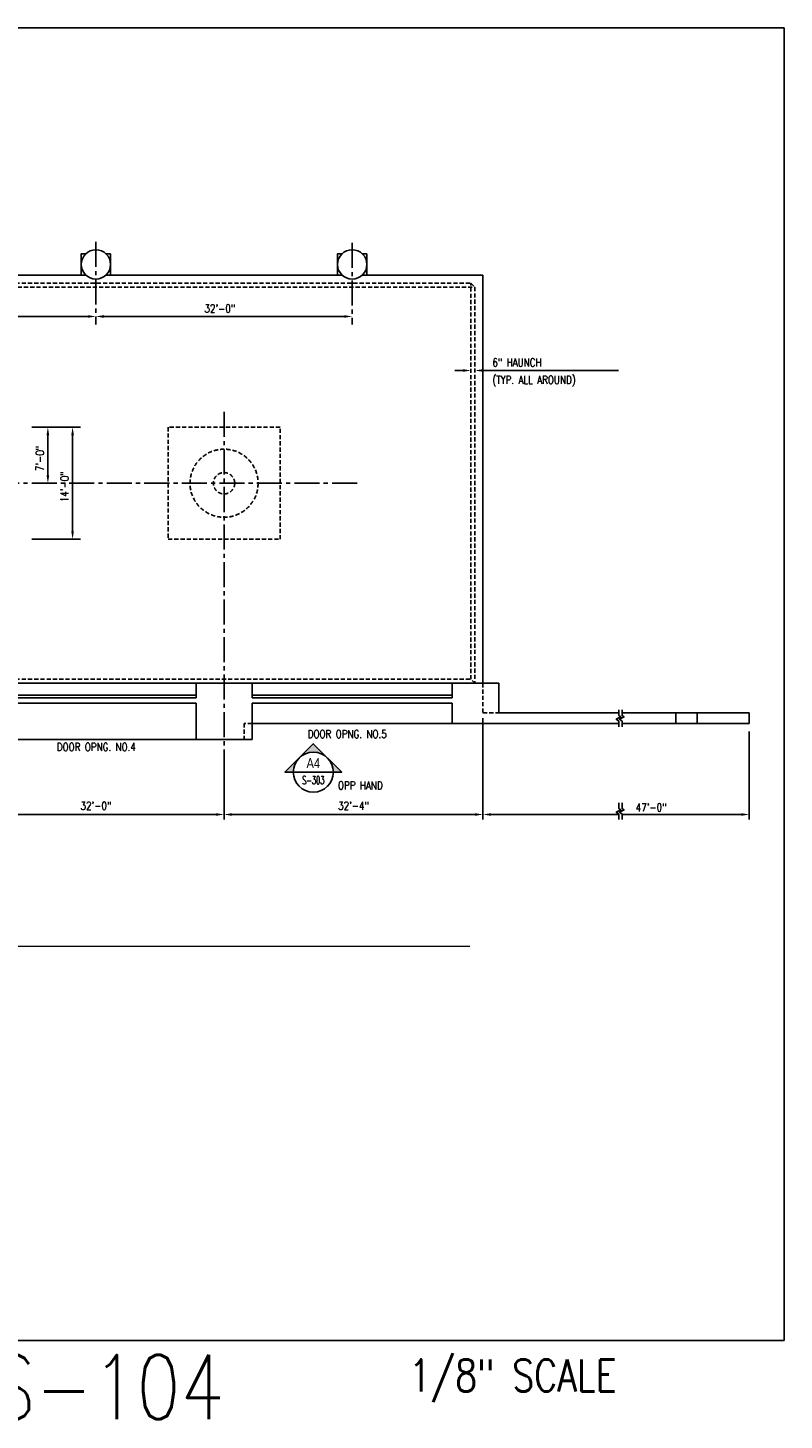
# Model space of a CAD drawing. Header units: inches. Extents: x -9715 to 32893, y -15613 to -1138.
# Tile 4 of 256: x 5201 to 6334, y -13395 to -11308. Entities that reach past the tile are written whole.
import ezdxf
from ezdxf.enums import TextEntityAlignment as Align

# ---------------------------------------------------------------- set-up
doc = ezdxf.new("R2010")
doc.units = ezdxf.units.IN
doc.header["$MEASUREMENT"] = 0
doc.linetypes.add('CENTER2', pattern=[1.125, 0.75, -0.125, 0.125, -0.125])
doc.linetypes.add('HIDDEN', pattern=[0.375, 0.25, -0.125])
doc.layers.get('0').update_dxf_attribs({"color": 252})
doc.layers.get('DEFPOINTS').update_dxf_attribs({"color": 11})
for name, color, linetype in [('A-Anno-Symb', 2, 'Continuous'), ('A-ANNO-TITL', 2, 'Continuous'), ('S-ANNO-DIMS', 2, 'Continuous'), ('S-ANNO-SYMB', 2, 'Continuous'), ('S-ANNO-TEXT', 2, 'Continuous'), ('S-WALL', 2, 'Continuous')]:
    doc.layers.add(name, color=color, linetype=linetype)
doc.styles.add('125', font='romans.shx', dxfattribs={"width": 0.8, "height": 2})
doc.styles.add('DIM', font='ROMANS.shx', dxfattribs={"width": 0.8})
doc.styles.add('ROMANS', font='ROMANS.shx', dxfattribs={"width": 0.8})
doc.styles.get("Standard").update_dxf_attribs({"font": 'romans.shx', "width": 0.8})
doc.styles.add('TITTEXTL', font='swiss.ttf', dxfattribs={"width": 0.8})
doc.dimstyles.get("Standard").update_dxf_attribs({"dimtxt": 0.18, "dimasz": 0.18, "dimexe": 0.18, "dimexo": 0.0625, "dimgap": 0.09, "dimtad": 0, "dimtih": 1, "dimtoh": 1, "dimdec": 4, "dimzin": 0, "dimdsep": 46, "dimtxsty": 'Standard', "dimcen": 0.09, "dimadec": 0, "dimazin": 0, "dimtfac": 1, "dimtdec": 4, "dimtofl": 0, "dimtmove": 0, "dimatfit": 3, "dimfxl": 1, "dimtolj": 1, "dimtzin": 0, "dimarcsym": 0})

# ---------------------------------------------------------------- blocks, each defined once
blk = doc.blocks.new('BRK')
at = {"layer": 'S-WALL', "color": 2}
blk.add_lwpolyline([(-0.7, -12.8), (-0.7, -4.7), (3.5, -1.8), (-3.5, 1.8), (-0.5, 3.8), (-0.5, 12.2)], dxfattribs=at)
blk = doc.blocks.new('NAVFAC_Anno_Arrow_A1')
at = {"linetype": 'ByBlock', "lineweight": -2}
h = blk.add_hatch(color=0, dxfattribs=at)
h.paths.add_polyline_path([(-1.77, 1.77), (-3.54, 0), (-2.5, 0, -0.198912)])
h.paths.add_polyline_path([(0, 3.54), (-1.77, 1.77, -0.414214), (1.77, 1.77)])
h.paths.add_polyline_path([(2.37, 1.16), (2.25, 1.1, -0.114349), (2.5, 0), (3.54, 0)])
h.paths.add_polyline_path([(1.77, 1.77, -0.082683), (2.25, 1.1), (2.37, 1.16)])
at = {"color": 0, "linetype": 'ByBlock', "lineweight": -2}
blk.add_lwpolyline([(-2.5, 0), (-3.54, 0), (0, 3.54), (3.54, 0), (2.5, 0)], dxfattribs=at)
blk = doc.blocks.new('Anno_Section_A2')
at = {"color": 0, "linetype": 'ByBlock', "lineweight": -2}
blk.add_line((2.5, 0), (-2.5, 0), dxfattribs=at)
blk.add_circle((0, 0), 2.5, dxfattribs=at)
at = {"color": 0, "linetype": 'ByBlock', "lineweight": -2, "style": 'ROMANS', "width": 0.8}
blk.add_attdef('NUMBER', text='', height=1, dxfattribs=at).set_placement((0, 0.5), align=Align.CENTER)
blk.add_attdef('SHEET', text='', height=0.75, dxfattribs=at).set_placement((0, -0.5), align=Align.TOP_CENTER)
blk = doc.blocks.new('*D150')
at = {"layer": 'DEFPOINTS', "color": 0}
for p in [(5111.2, -12402.1), (5495.2, -12409.5), (5111.2, -12487)]:
    blk.add_point(p, dxfattribs=at)
at = {"layer": 'S-ANNO-DIMS', "color": 2}
for p, q in [((5111.2, -12411.1), (5111.2, -12493)), ((5495.2, -12418.5), (5495.2, -12493)), ((5483.2, -12487), (5123.2, -12487))]:
    blk.add_line(p, q, dxfattribs=at)
for points in [[(5123.2, -12485), (5123.2, -12489), (5111.2, -12487)], [(5483.2, -12485), (5483.2, -12489), (5495.2, -12487)]]:
    blk.add_solid(points, dxfattribs=at)
at = {"layer": 'S-ANNO-DIMS', "color": 2, "insert": (5303.2, -12473.9), "char_height": 12, "attachment_point": 5, "style": 'DIM'}
blk.add_mtext('\\A1;32\'-0"', dxfattribs=at)
blk = doc.blocks.new('*D151')
at = {"layer": 'DEFPOINTS', "color": 0}
for p in [(5883.2, -12387.8), (5495.2, -12409.5), (5495.2, -12487)]:
    blk.add_point(p, dxfattribs=at)
at = {"layer": 'S-ANNO-DIMS', "color": 2}
for p, q in [((5883.2, -12396.8), (5883.2, -12493)), ((5495.2, -12418.5), (5495.2, -12493)), ((5871.2, -12487), (5507.2, -12487))]:
    blk.add_line(p, q, dxfattribs=at)
for points in [[(5507.2, -12485), (5507.2, -12489), (5495.2, -12487)], [(5871.2, -12485), (5871.2, -12489), (5883.2, -12487)]]:
    blk.add_solid(points, dxfattribs=at)
at = {"layer": 'S-ANNO-DIMS', "color": 2, "insert": (5689.2, -12473.9), "char_height": 12, "attachment_point": 5, "style": 'DIM'}
blk.add_mtext('\\A1;32\'-4"', dxfattribs=at)

msp = doc.modelspace()

# ---------------------------------------------------------------- linework, layer by layer
at = {"layer": 'A-ANNO-TITL', "const_width": 2.4}
msp.add_lwpolyline([(3947.0659, -12684.66415), (5863.60162, -12684.66415)], dxfattribs=at)
at = {"layer": 'DEFPOINTS'}
msp.add_lwpolyline([(3454.5, -13275.60105), (6334.5, -13275.60105), (6334.5, -11307.60105), (3454.5, -11307.60105)], close=True, dxfattribs=at)
at = {"layer": 'S-ANNO-DIMS', "color": 1, "linetype": 'CENTER2', "ltscale": 50}
for p, q in [((5303.21111, -11628.48877), (5303.21111, -11752.34978)), ((5687.21111, -11629.984), (5687.21111, -11752.34978)), ((5495.21111, -11883.50022), (5495.21111, -12494.34978)), ((5694.47052, -11990.34978), (3718.25068, -11990.34978))]:
    msp.add_line(p, q, dxfattribs=at)
at = {"layer": 'S-ANNO-DIMS'}
for p, q in [((4931.21111, -11740.34978), (5291.21111, -11740.34978)), ((5315.21111, -11740.34978), (5675.21111, -11740.34978)), ((5853.21111, -11821.34978), (5841.21111, -11821.34978)), ((5883.21111, -11821.34978), (6086.07744, -11821.34978)), ((5207.21111, -11906.34978), (5280.21111, -11906.34978)), ((5220.21111, -11906.34978), (5219.21111, -11906.34978)), ((5231.21111, -11918.34978), (5231.21111, -11978.34978)), ((5268.21111, -12062.34978), (5268.21111, -11918.34978)), ((5239.21111, -11990.34978), (5243.21111, -11990.34978)), ((5207.21111, -12074.34978), (5280.21111, -12074.34978)), ((5883.21111, -12342.55772), (5883.21111, -12494.34978)), ((6282.21111, -12362.34978), (6282.21111, -12494.34978))]:
    msp.add_line(p, q, dxfattribs=at)
at = {"layer": 'S-ANNO-DIMS', "color": 2}
for p, q in [((5883.21111, -12418.49834), (5883.21111, -12493.03129)), ((6086.97805, -12487.03129), (5895.21111, -12487.03129)), ((6270.21111, -12487.03129), (6091.83487, -12487.03129))]:
    msp.add_line(p, q, dxfattribs=at)
at = {"layer": 'S-ANNO-DIMS'}
for points in [[(5291.21111, -11742.34978), (5291.21111, -11738.34978), (5303.21111, -11740.34978)], [(5315.21111, -11742.34978), (5315.21111, -11738.34978), (5303.21111, -11740.34978)], [(5675.21111, -11742.34978), (5675.21111, -11738.34978), (5687.21111, -11740.34978)], [(5853.21111, -11823.34978), (5853.21111, -11819.34978), (5865.21111, -11821.34978)], [(5883.21111, -11823.34978), (5883.21111, -11819.34978), (5871.21111, -11821.34978)], [(5233.21111, -11918.34978), (5229.21111, -11918.34978), (5231.21111, -11906.34978)], [(5270.21111, -11918.34978), (5266.21111, -11918.34978), (5268.21111, -11906.34978)], [(5233.21111, -11978.34978), (5229.21111, -11978.34978), (5231.21111, -11990.34978)], [(5270.21111, -12062.34978), (5266.21111, -12062.34978), (5268.21111, -12074.34978)]]:
    msp.add_solid(points, dxfattribs=at)
at = {"layer": 'S-ANNO-DIMS', "color": 2}
for points in [[(5895.21111, -12485.03129), (5895.21111, -12489.03129), (5883.21111, -12487.03129)], [(6270.21111, -12485.03129), (6270.21111, -12489.03129), (6282.21111, -12487.03129)]]:
    msp.add_solid(points, dxfattribs=at)
at = {"layer": 'S-WALL', "color": 3}
for p, q in [((4934.31078, -11678.34978), (5288.11144, -11678.34978)), ((5318.31078, -11678.34978), (5672.11144, -11678.34978)), ((5702.31078, -11678.34978), (5883.21111, -11678.34978)), ((5153.21111, -12308.34978), (5453.21111, -12308.34978)), ((5153.21111, -12312.34978), (5453.21111, -12312.34978)), ((5537.21111, -12308.34978), (5837.21111, -12308.34978)), ((5537.21111, -12312.34978), (5837.21111, -12312.34978)), ((5153.21111, -12320.34978), (5453.21111, -12320.34978)), ((5537.21111, -12320.34978), (5837.21111, -12320.34978)), ((5907.21111, -12334.34978), (6086.82133, -12334.34978)), ((6091.67815, -12334.34978), (6282.21111, -12334.34978)), ((6086.82133, -12350.34978), (5537.21111, -12350.34978)), ((6282.21111, -12350.34978), (6091.67815, -12350.34978))]:
    msp.add_line(p, q, dxfattribs=at)
at = {"layer": 'S-WALL', "color": 2, "linetype": 'HIDDEN', "ltscale": 25}
for p, q in [((3967.21111, -11696.34978), (5871.21111, -11696.34978)), ((3973.21111, -12284.34978), (5865.21111, -12284.34978)), ((5871.21111, -12290.34978), (5865.21111, -12284.34978))]:
    msp.add_line(p, q, dxfattribs=at)
at = {"layer": 'S-WALL'}
for points in [[(5288.11144, -11646.34978), (5281.21111, -11646.34978), (5281.21111, -11678.34978), (5288.11144, -11678.34978)], [(5325.21111, -11646.34978), (5318.31078, -11646.34978)], [(5318.31078, -11678.34978), (5325.21111, -11678.34978), (5325.21111, -11646.34978)], [(5672.11144, -11646.34978), (5665.21111, -11646.34978), (5665.21111, -11678.34978), (5672.11144, -11678.34978)], [(5709.21111, -11646.34978), (5702.31078, -11646.34978)], [(5702.31078, -11678.34978), (5709.21111, -11678.34978), (5709.21111, -11646.34978)]]:
    msp.add_lwpolyline(points, dxfattribs=at)
at = {"layer": 'S-WALL', "color": 3}
for points in [[(5883.21111, -12290.34978), (5883.21111, -11678.34978)], [(4001.21111, -12290.34978), (5883.21111, -12290.34978)], [(5453.21111, -12312.34978), (5453.21111, -12290.34978)], [(5537.21111, -12290.34978), (5537.21111, -12312.34978)], [(5907.21111, -12290.34978), (5837.21111, -12290.34978)], [(5837.21111, -12290.34978), (5837.21111, -12312.34978)], [(5907.21111, -12334.34978), (5907.21111, -12290.34978)], [(5453.21111, -12374.34978), (5453.21111, -12320.34978)], [(5537.21111, -12320.34978), (5537.21111, -12374.34978)], [(5837.21111, -12320.34978), (5837.21111, -12350.34978)], [(6172.21111, -12350.34978), (6172.21111, -12334.34978)], [(6204.21111, -12334.34978), (6204.21111, -12350.34978)], [(6282.21111, -12350.34978), (6282.21111, -12334.34978)], [(5153.21111, -12374.34978), (5453.21111, -12374.34978)], [(5537.21111, -12374.34978), (5453.21111, -12374.34978)]]:
    msp.add_lwpolyline(points, dxfattribs=at)
at = {"layer": 'S-WALL', "color": 2, "linetype": 'HIDDEN', "ltscale": 25}
for points in [[(3973.21111, -11690.34978), (5865.21111, -11690.34978), (5871.21111, -11696.34978), (5871.21111, -12290.34978)], [(5865.21111, -12284.34978), (5865.21111, -11690.34978)], [(5883.21111, -12290.34978), (5883.21111, -12334.34978), (5907.21111, -12334.34978)], [(5537.21111, -12350.34978), (5525.21111, -12350.34978), (5525.21111, -12374.34978)]]:
    msp.add_lwpolyline(points, dxfattribs=at)
msp.add_lwpolyline([(5579.21111, -11906.34978), (5411.21111, -11906.34978), (5411.21111, -12074.34978), (5579.21111, -12074.34978)], close=True, dxfattribs=at)
at = {"layer": 'S-WALL'}
for centre in [(5303.21111, -11662.34978), (5687.21111, -11662.34978)]:
    msp.add_circle(centre, 22, dxfattribs=at)
at = {"layer": 'S-WALL', "color": 2, "linetype": 'HIDDEN', "ltscale": 25}
for radius in [51, 16]:
    msp.add_circle((5495.21111, -11990.34978), radius, dxfattribs=at)

# ---------------------------------------------------------------- block references
at = {"layer": 'A-Anno-Symb', "xscale": 12.00000001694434, "yscale": 12.00000001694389, "zscale": 12.0000000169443}
msp.add_blockref('NAVFAC_Anno_Arrow_A1', (5628.97191, -12423.54034), dxfattribs=at)
at = {"layer": 'S-ANNO-SYMB'}
ref = msp.add_blockref('Anno_Section_A2', (5628.97191, -12423.54034), dxfattribs=dict(at, xscale=12, yscale=12, zscale=11.99999999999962))
ref.add_attrib('NUMBER', 'A4', dxfattribs={"layer": '0', "color": 0, "linetype": 'ByBlock', "lineweight": -2, "height": 15, "style": 'TITTEXTL', "width": 0.796875}).set_placement((5628.97191, -12417.54034, 250), align=Align.CENTER)
ref.add_attrib('SHEET', 'S-303', dxfattribs={"layer": '0', "color": 0, "linetype": 'ByBlock', "lineweight": -2, "height": 12, "style": 'ROMANS', "width": 0.55}).set_placement((5628.97191, -12429.54034, 250), align=Align.TOP_CENTER)
at = {"layer": 'S-WALL', "color": 3, "xscale": -1}
for p in [(6086.32133, -12342.53543), (6091.17815, -12342.53543), (6086.32133, -12481.91716), (6091.17815, -12481.91716)]:
    msp.add_blockref('BRK', p, dxfattribs=at)

# ---------------------------------------------------------------- texts
at = {"width": 528, "attachment_point": 1}
for s, insert, char_height in [('S-104', (5146.76517, -13297.367), 96), ('1/8" SCALE', (5772.37425, -13303.88618), 48)]:
    msp.add_mtext(s, dxfattribs=dict(at, insert=insert, char_height=char_height))
at = {"layer": 'S-ANNO-DIMS', "style": '125', "width": 0.8}
for s, p in [('32\'-0"', (5465.78254, -11734.34978)), ('6" HAUNCH', (5897.32551, -11815.34978)), ('(TYP. ALL AROUND)', (5897.32551, -11841.34978)), ('OPP HAND', (5665.84709, -12449.36676)), ('47\'-0"', (6112.09682, -12482.34978))]:
    msp.add_text(s, height=12, dxfattribs=at).set_placement(p)
for s, p in [('7\'-0"', (5225.21111, -11972.06406)), ('14\'-0"', (5262.21111, -12018.63549))]:
    msp.add_text(s, height=12, rotation=90, dxfattribs=at).set_placement(p)
at = {"layer": 'S-ANNO-TEXT', "char_height": 12, "width": 150.4795533, "attachment_point": 2, "style": '125'}
for s, insert in [('DOOR OPNG. NO.5', (5679.80303, -12360.34932)), ('DOOR OPNG. NO.4', (5303.83292, -12379.78661))]:
    msp.add_mtext(s, dxfattribs=dict(at, insert=insert))

# ---------------------------------------------------------------- dimensions: what is measured, and where the dimension line sits
at = {"layer": 'S-ANNO-DIMS'}
for base, p1, p2, picture, middle in [((5495.21111, -12487.03129), (5883.21111, -12387.83851), (5495.21111, -12409.49834), '*D151', (5689.21111, -12473.88844)), ((5111.21111, -12487.03129), (5495.21111, -12409.49834), (5111.21111, -12402.07288), '*D150', (5303.21111, -12473.88844))]:
    dim = msp.add_linear_dim(base=base, p1=p1, p2=p2, dimstyle='Standard', override={"dimtxt": 12, "dimasz": 12, "dimexe": 6, "dimexo": 9, "dimgap": 6, "dimtad": 1, "dimtih": 0, "dimtoh": 0, "dimlfac": -1, "dimzin": 3, "dimlunit": 4, "dimtxsty": 'DIM', "dimdle": 6, "dimclrd": 2, "dimclre": 2, "dimclrt": 2, "dimadec": 2, "dimtofl": 1, "dimtmove": 2, "dimfrac": 1, "dimlwd": 65535, "dimlwe": 65535}, dxfattribs=at)
    dim.commit()
    dim.dimension.update_dxf_attribs({"geometry": picture, "text_midpoint": middle})

doc.saveas('drawing.dxf')
